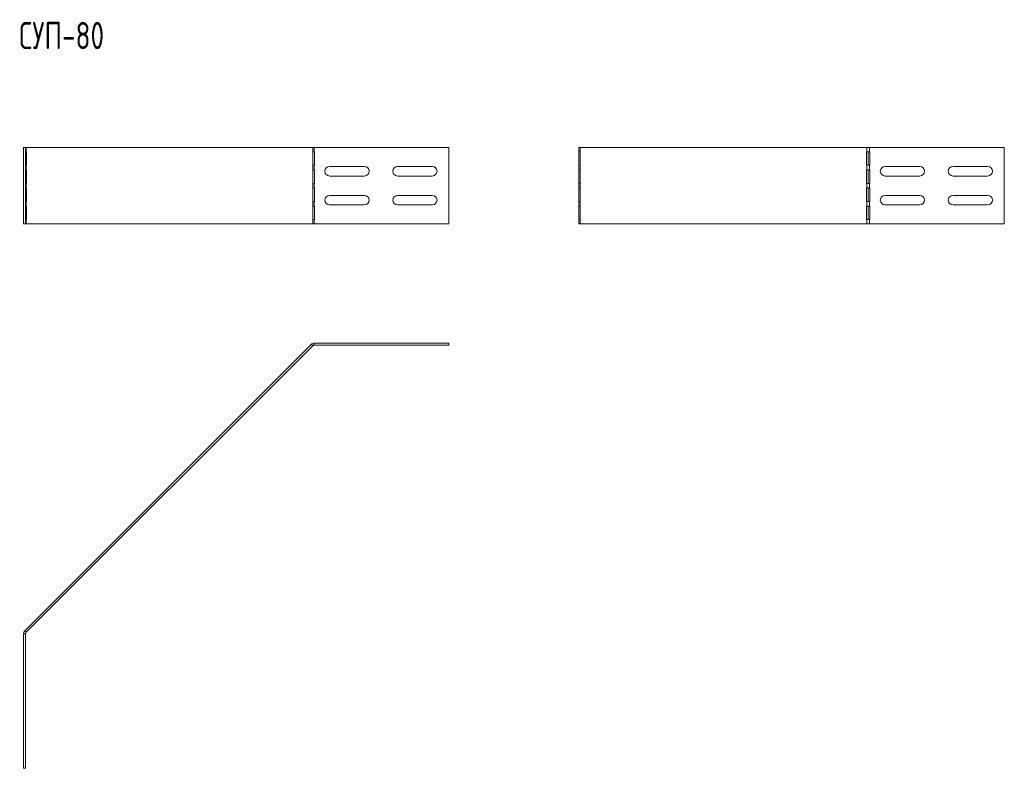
# Model space of a CAD drawing. Header units: millimetres. Extents: x -17 to 1570, y -1355 to 295.
# Tile 3 of 3: x 846 to 1570, y -632 to -81. Entities that reach past the tile are written whole.
import ezdxf

# ---------------------------------------------------------------- set-up
doc = ezdxf.new("R2010")
doc.units = ezdxf.units.MM
doc.styles.add('SLDTEXTSTYLE0', font='TXT', dxfattribs={"width": 0.7, "bigfont": 'bigfont'})

msp = doc.modelspace()

# ---------------------------------------------------------------- linework, layer by layer
at = {"color": 7, "linetype": 'Continuous', "lineweight": 15}
for p, q in [((848.65, -230.85), (848.65, -174.85)), ((848.65, -174.85), (850.15, -174.85)), ((850.15, -230.85), (850.15, -174.85)), ((850.15, -174.85), (850.59, -174.85)), ((850.59, -177.85), (850.15, -177.85)), ((850.59, -177.85), (850.59, -174.85)), ((850.59, -174.85), (1061.47, -174.85)), ((850.59, -177.85), (850.67, -177.85)), ((850.67, -177.85), (850.67, -187.85)), ((1061.39, -177.85), (1061.47, -177.85)), ((1061.39, -187.85), (1061.39, -177.85)), ((1061.47, -177.85), (1061.47, -174.85)), ((1061.47, -174.85), (1062.53, -174.85)), ((1062.53, -177.85), (1061.47, -177.85)), ((1062.53, -177.85), (1062.53, -174.85)), ((1062.53, -174.85), (1161.65, -174.85)), ((1062.53, -177.85), (1062.65, -177.85)), ((1062.65, -177.85), (1062.65, -187.85)), ((1161.65, -174.85), (1161.65, -230.85)), ((1257.38, -177.85), (1257.38, -174.85)), ((1258.26, -174.85), (1257.38, -174.85)), ((1257.38, -177.85), (1258.26, -177.85)), ((1257.38, -177.85), (1257.38, -187.85)), ((1258.26, -177.85), (1258.26, -174.85)), ((1469.14, -174.85), (1258.26, -174.85)), ((1258.34, -177.85), (1258.26, -177.85)), ((1258.34, -187.85), (1258.34, -177.85)), ((1469.14, -177.85), (1469.06, -177.85)), ((1469.06, -177.85), (1469.06, -187.85)), ((1469.14, -177.85), (1469.14, -174.85)), ((1471.26, -174.85), (1469.14, -174.85)), ((1469.14, -177.85), (1471.26, -177.85)), ((1470.12, -177.85), (1470.12, -187.85)), ((1471.26, -177.85), (1471.26, -174.85)), ((1570.38, -174.85), (1471.26, -174.85)), ((1471.38, -177.85), (1471.26, -177.85)), ((1471.38, -187.85), (1471.38, -177.85)), ((1570.38, -230.85), (1570.38, -174.85)), ((850.15, -187.85), (850.59, -187.85)), ((850.59, -191.18), (850.59, -187.85)), ((850.67, -187.85), (850.59, -187.85)), ((1061.47, -187.85), (1061.39, -187.85)), ((1061.47, -191.18), (1061.47, -187.85)), ((1061.47, -187.85), (1062.53, -187.85)), ((1062.53, -191.18), (1062.53, -187.85)), ((1062.65, -187.85), (1062.53, -187.85)), ((1257.38, -191.18), (1257.38, -187.85)), ((1258.26, -187.85), (1257.38, -187.85)), ((1258.26, -191.18), (1258.26, -187.85)), ((1258.26, -187.85), (1258.34, -187.85)), ((1469.06, -187.85), (1469.14, -187.85)), ((1469.14, -191.18), (1469.14, -187.85)), ((1471.26, -187.85), (1469.14, -187.85)), ((1471.26, -191.18), (1471.26, -187.85)), ((1471.26, -187.85), (1471.38, -187.85)), ((850.59, -191.18), (850.15, -191.18)), ((850.59, -191.18), (850.67, -191.18)), ((850.67, -191.18), (850.67, -201.18)), ((1061.39, -191.18), (1061.47, -191.18)), ((1061.39, -201.18), (1061.39, -191.18)), ((1062.53, -191.18), (1061.47, -191.18)), ((1062.53, -191.18), (1062.65, -191.18)), ((1062.65, -191.18), (1062.65, -201.18)), ((1073.9, -188.72), (1099.4, -188.72)), ((1123.9, -188.72), (1149.4, -188.72)), ((1257.38, -191.18), (1258.26, -191.18)), ((1257.38, -191.18), (1257.38, -201.18)), ((1258.34, -191.18), (1258.26, -191.18)), ((1258.34, -201.18), (1258.34, -191.18)), ((1469.14, -191.18), (1469.06, -191.18)), ((1469.06, -191.18), (1469.06, -201.18)), ((1469.14, -191.18), (1471.26, -191.18)), ((1470.12, -191.18), (1470.12, -201.18)), ((1471.38, -191.18), (1471.26, -191.18)), ((1471.38, -201.18), (1471.38, -191.18)), ((1508.13, -188.72), (1482.63, -188.72)), ((1558.13, -188.72), (1532.63, -188.72)), ((850.15, -201.18), (850.59, -201.18)), ((850.59, -204.51), (850.59, -201.18)), ((850.67, -201.18), (850.59, -201.18)), ((1061.47, -201.18), (1061.39, -201.18)), ((1061.47, -204.51), (1061.47, -201.18)), ((1061.47, -201.18), (1062.53, -201.18)), ((1062.53, -204.51), (1062.53, -201.18)), ((1062.65, -201.18), (1062.53, -201.18)), ((1099.4, -195.72), (1073.9, -195.72)), ((1149.4, -195.72), (1123.9, -195.72)), ((1257.38, -204.51), (1257.38, -201.18)), ((1258.26, -201.18), (1257.38, -201.18)), ((1258.26, -204.51), (1258.26, -201.18)), ((1258.26, -201.18), (1258.34, -201.18)), ((1469.06, -201.18), (1469.14, -201.18)), ((1469.14, -204.51), (1469.14, -201.18)), ((1471.26, -201.18), (1469.14, -201.18)), ((1471.26, -204.51), (1471.26, -201.18)), ((1471.26, -201.18), (1471.38, -201.18)), ((1482.63, -195.72), (1508.13, -195.72)), ((1532.63, -195.72), (1558.13, -195.72)), ((850.59, -204.51), (850.15, -204.51)), ((850.59, -204.51), (850.67, -204.51)), ((850.67, -204.51), (850.67, -214.51)), ((1061.39, -204.51), (1061.47, -204.51)), ((1061.39, -214.51), (1061.39, -204.51)), ((1062.53, -204.51), (1061.47, -204.51)), ((1062.53, -204.51), (1062.65, -204.51)), ((1062.65, -204.51), (1062.65, -214.51)), ((1073.9, -209.97), (1099.4, -209.97)), ((1123.9, -209.97), (1149.4, -209.97)), ((1257.38, -204.51), (1258.26, -204.51)), ((1257.38, -204.51), (1257.38, -214.51)), ((1258.34, -204.51), (1258.26, -204.51)), ((1258.34, -214.51), (1258.34, -204.51)), ((1469.14, -204.51), (1469.06, -204.51)), ((1469.06, -204.51), (1469.06, -214.51)), ((1469.14, -204.51), (1471.26, -204.51)), ((1470.12, -204.51), (1470.12, -214.51)), ((1471.38, -204.51), (1471.26, -204.51)), ((1471.38, -214.51), (1471.38, -204.51)), ((1508.13, -209.97), (1482.63, -209.97)), ((1558.13, -209.97), (1532.63, -209.97)), ((850.15, -214.51), (850.59, -214.51)), ((850.59, -217.84), (850.59, -214.51)), ((850.67, -214.51), (850.59, -214.51)), ((1061.47, -214.51), (1061.39, -214.51)), ((1061.47, -217.84), (1061.47, -214.51)), ((1061.47, -214.51), (1062.53, -214.51)), ((1062.53, -217.84), (1062.53, -214.51)), ((1062.65, -214.51), (1062.53, -214.51)), ((1099.4, -216.97), (1073.9, -216.97)), ((1149.4, -216.97), (1123.9, -216.97)), ((1257.38, -217.84), (1257.38, -214.51)), ((1258.26, -214.51), (1257.38, -214.51)), ((1258.26, -217.84), (1258.26, -214.51)), ((1258.26, -214.51), (1258.34, -214.51)), ((1469.06, -214.51), (1469.14, -214.51)), ((1469.14, -217.84), (1469.14, -214.51)), ((1471.26, -214.51), (1469.14, -214.51)), ((1471.26, -217.84), (1471.26, -214.51)), ((1471.26, -214.51), (1471.38, -214.51)), ((1482.63, -216.97), (1508.13, -216.97)), ((1532.63, -216.97), (1558.13, -216.97)), ((850.59, -217.84), (850.15, -217.84)), ((850.59, -217.84), (850.67, -217.84)), ((850.67, -217.84), (850.67, -227.84)), ((1061.39, -217.84), (1061.47, -217.84)), ((1061.39, -227.84), (1061.39, -217.84)), ((1062.53, -217.84), (1061.47, -217.84)), ((1062.53, -217.84), (1062.65, -217.84)), ((1062.65, -217.84), (1062.65, -227.84)), ((1257.38, -217.84), (1258.26, -217.84)), ((1257.38, -217.84), (1257.38, -227.84)), ((1258.34, -217.84), (1258.26, -217.84)), ((1258.34, -227.84), (1258.34, -217.84)), ((1469.14, -217.84), (1469.06, -217.84)), ((1469.06, -217.84), (1469.06, -227.84)), ((1469.14, -217.84), (1471.26, -217.84)), ((1470.12, -217.84), (1470.12, -227.84)), ((1471.38, -217.84), (1471.26, -217.84)), ((1471.38, -227.84), (1471.38, -217.84)), ((848.65, -230.85), (850.15, -230.85)), ((850.15, -227.84), (850.59, -227.84)), ((850.59, -230.85), (850.15, -230.85)), ((850.59, -230.85), (850.59, -227.84)), ((850.67, -227.84), (850.59, -227.84)), ((1061.47, -230.85), (850.59, -230.85)), ((1061.47, -227.84), (1061.39, -227.84)), ((1061.47, -230.85), (1061.47, -227.84)), ((1061.47, -227.84), (1062.53, -227.84)), ((1062.53, -230.85), (1061.47, -230.85)), ((1062.53, -230.85), (1062.53, -227.84)), ((1062.65, -227.84), (1062.53, -227.84)), ((1161.65, -230.85), (1062.53, -230.85)), ((1257.38, -230.85), (1257.38, -227.84)), ((1258.26, -227.84), (1257.38, -227.84)), ((1257.38, -230.85), (1258.26, -230.85)), ((1258.26, -230.85), (1258.26, -227.84)), ((1258.26, -227.84), (1258.34, -227.84)), ((1258.26, -230.85), (1469.14, -230.85)), ((1469.06, -227.84), (1469.14, -227.84)), ((1469.14, -230.85), (1469.14, -227.84)), ((1471.26, -227.84), (1469.14, -227.84)), ((1469.14, -230.85), (1471.26, -230.85)), ((1471.26, -230.85), (1471.26, -227.84)), ((1471.26, -227.84), (1471.38, -227.84)), ((1471.26, -230.85), (1570.38, -230.85)), ((1062.53, -318.75), (1062.53, -320.25)), ((1062.53, -318.75), (1161.65, -318.75)), ((1161.65, -318.75), (1161.65, -320.25)), ((849.53, -530.51), (1060.41, -319.63)), ((850.59, -531.57), (1061.47, -320.69)), ((1060.41, -319.63), (1061.47, -320.69)), ((1062.53, -320.25), (1161.65, -320.25)), ((848.65, -532.63), (850.15, -532.63)), ((848.65, -631.75), (848.65, -532.63)), ((849.53, -530.51), (850.59, -531.57)), ((850.15, -631.75), (850.15, -532.63)), ((848.65, -631.75), (850.15, -631.75))]:
    msp.add_line(p, q, dxfattribs=at)
for centre, radius, start, end in [((1073.9, -192.22), 3.5, 90, 270), ((1099.4, -192.22), 3.5, 270, 90), ((1123.9, -192.22), 3.5, 90, 270), ((1149.4, -192.22), 3.5, 270, 90), ((1482.63, -192.22), 3.5, 90, 270), ((1508.13, -192.22), 3.5, 270, 90), ((1532.63, -192.22), 3.5, 90, 270), ((1558.13, -192.22), 3.5, 270, 90), ((1073.9, -213.47), 3.5, 90, 270), ((1099.4, -213.47), 3.5, 270, 90), ((1123.9, -213.47), 3.5, 90, 270), ((1149.4, -213.47), 3.5, 270, 90), ((1482.63, -213.47), 3.5, 90, 270), ((1508.13, -213.47), 3.5, 270, 90), ((1532.63, -213.47), 3.5, 90, 270), ((1558.13, -213.47), 3.5, 270, 90), ((1062.53, -321.75), 3, 90, 135), ((1062.53, -321.75), 1.5, 90, 135), ((851.65, -532.63), 3, 135, 180), ((851.65, -532.63), 1.5, 135, 180)]:
    msp.add_arc(centre, radius, start, end, dxfattribs=at)

# ---------------------------------------------------------------- texts
at = {"color": 7, "linetype": 'Continuous', "lineweight": 0, "insert": (845.37, -82.31), "char_height": 20, "attachment_point": 1, "style": 'SLDTEXTSTYLE0'}
msp.add_mtext('\\M+18452\\M+18454\\M+18450-80', dxfattribs=at)

doc.saveas('drawing.dxf')
